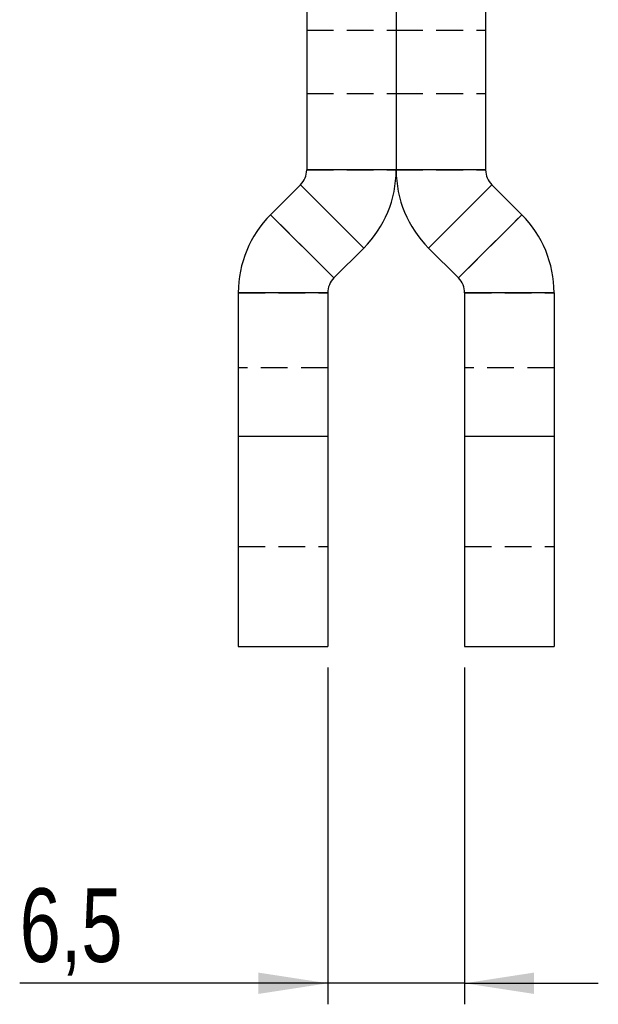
# Model space of a CAD drawing. Extents: x 36 to 353, y 12 to 287.
# Tile 8 of 15: x 317 to 345, y 147 to 194. Entities that reach past the tile are written whole.
import ezdxf

# ---------------------------------------------------------------- set-up
doc = ezdxf.new("R2010")
doc.units = 0
doc.linetypes.add('HIDDEN', pattern=[1.905, 1.27, -0.635])
doc.layers.get('0').update_dxf_attribs({"linetype": 'CONTINUOUS'})
doc.styles.add('SLDTEXTSTYLE0', font='TXT', dxfattribs={"width": 0.75})
doc.dimstyles.new('SLDDIMSTYLE6', dxfattribs={"dimtxt": 3.5, "dimasz": 3.302, "dimexe": 0, "dimexo": 0.0625, "dimgap": 0.875, "dimtad": 1, "dimdec": 3, "dimrnd": 1e-09, "dimzin": 12, "dimtxsty": 'SLDTEXTSTYLE0', "dimsah": 1, "dimcen": 0.09, "dimazin": 3, "dimtfac": 1, "dimtdec": 3, "dimtmove": 0, "dimatfit": 3, "dimtolj": 1, "dimtzin": 12})

# ---------------------------------------------------------------- blocks, each defined once
blk = doc.blocks.new('_D_10')
at = {"color": 179, "linetype": 'CONTINUOUS'}
for p, q in [((332.009, 162.727), (332.009, 146.727)), ((338.509, 162.727), (338.509, 146.727)), ((332.009, 147.727), (317.378, 147.727)), ((338.509, 147.727), (332.009, 147.727)), ((338.509, 147.727), (344.859, 147.727))]:
    blk.add_line(p, q, dxfattribs=at)
for points in [[(332.009, 147.727), (328.707, 148.235), (328.707, 147.219)], [(338.509, 147.727), (341.811, 147.219), (341.811, 148.235)]]:
    blk.add_solid(points, dxfattribs=at)
at = {"color": 179, "linetype": 'CONTINUOUS', "insert": (317.378, 152.239, 29.6), "char_height": 3.5, "attachment_point": 1, "style": 'SLDTEXTSTYLE0'}
blk.add_mtext('6,5', dxfattribs=at)

msp = doc.modelspace()

# ---------------------------------------------------------------- linework, layer by layer
at = {"color": 7, "linetype": 'CONTINUOUS'}
for p, q in [((331.009319, 204.666283), (331.009319, 186.377474)), ((335.25932, 204.666246), (335.25932, 186.377474)), ((339.50932, 204.666283), (339.50932, 186.377474)), ((335.25932, 186.377474), (331.009319, 186.377474)), ((339.50932, 186.377474), (335.25932, 186.377474)), ((330.716426, 185.670367), (329.297009, 184.250949)), ((333.72163, 182.665164), (330.716426, 185.670367)), ((339.802213, 185.670367), (336.797009, 182.665164)), ((339.802213, 185.670367), (341.22163, 184.250949)), ((332.302213, 181.245746), (329.297009, 184.250949)), ((341.22163, 184.250949), (338.216426, 181.245746)), ((333.72163, 182.665164), (332.302213, 181.245746)), ((336.797009, 182.665164), (338.216426, 181.245746)), ((332.009319, 180.538638), (327.75932, 180.538638)), ((327.75932, 180.538638), (327.75932, 173.726863)), ((332.009319, 180.538638), (332.009319, 173.726863)), ((342.759319, 180.538638), (338.50932, 180.538638)), ((338.50932, 180.538638), (338.50932, 173.726863)), ((342.759319, 180.538638), (342.759319, 173.726863)), ((327.75932, 173.726863), (327.75932, 163.726861)), ((327.75932, 173.726863), (332.009319, 173.726863)), ((332.009319, 173.726863), (332.009319, 163.726861)), ((338.50932, 173.726863), (342.759319, 173.726863)), ((338.50932, 173.726863), (338.50932, 163.726861)), ((342.759319, 173.726863), (342.759319, 163.726861)), ((327.75932, 163.726861), (332.009319, 163.726861)), ((338.50932, 163.726861), (342.759319, 163.726861))]:
    msp.add_line(p, q, dxfattribs=at)
at = {"color": 7, "linetype": 'HIDDEN'}
for p, q in [((331.009319, 193.017187), (335.25932, 193.017187)), ((335.25932, 193.017187), (339.50932, 193.017187)), ((331.009319, 190.017186), (335.25932, 190.017186)), ((335.25932, 190.017186), (339.50932, 190.017186)), ((331.009319, 186.377474), (335.25932, 186.377474)), ((335.25932, 186.377474), (339.50932, 186.377474)), ((330.716426, 185.670367), (333.72163, 182.665164)), ((336.797009, 182.665164), (339.802213, 185.670367)), ((329.297009, 184.250949), (332.302213, 181.245746)), ((338.216426, 181.245746), (341.22163, 184.250949)), ((327.75932, 180.538638), (332.009319, 180.538638)), ((338.50932, 180.538638), (342.759319, 180.538638)), ((332.009319, 176.976862), (327.75932, 176.976862)), ((342.759319, 176.976862), (338.50932, 176.976862)), ((327.75932, 173.726863), (332.009319, 173.726863)), ((338.50932, 173.726863), (342.759319, 173.726863)), ((327.75932, 168.476859), (332.009319, 168.476859)), ((338.50932, 168.476859), (342.759319, 168.476859))]:
    msp.add_line(p, q, dxfattribs=at)
at = {"color": 7, "linetype": 'CONTINUOUS'}
for centre, radius, start, end in [((330.00932, 186.377474), 1, 315, 0), ((330.00932, 186.377474), 5.25, 315, 0), ((340.50932, 186.377474), 5.25, 180, 225), ((340.50932, 186.377474), 1, 180, 225), ((333.00932, 180.538639), 5.25, 135, 180), ((337.50932, 180.538639), 5.25, 0, 45), ((333.00932, 180.538639), 1, 135, 180), ((337.50932, 180.538639), 1, 0, 45)]:
    msp.add_arc(centre, radius, start, end, dxfattribs=at)

# ---------------------------------------------------------------- dimensions: what is measured, and where the dimension line sits
at = {"color": 179, "linetype": 'CONTINUOUS'}
dim = msp.add_linear_dim(base=(332.00932, 147.726861), p1=(338.50932, 163.726861), p2=(332.00932, 163.726861), dimstyle='SLDDIMSTYLE6', dxfattribs=at)
dim.commit()
dim.dimension.update_dxf_attribs({"geometry": '_D_10', "text_midpoint": (322.032334, 147.726861), "dimtype": 160})

doc.saveas('drawing.dxf')
